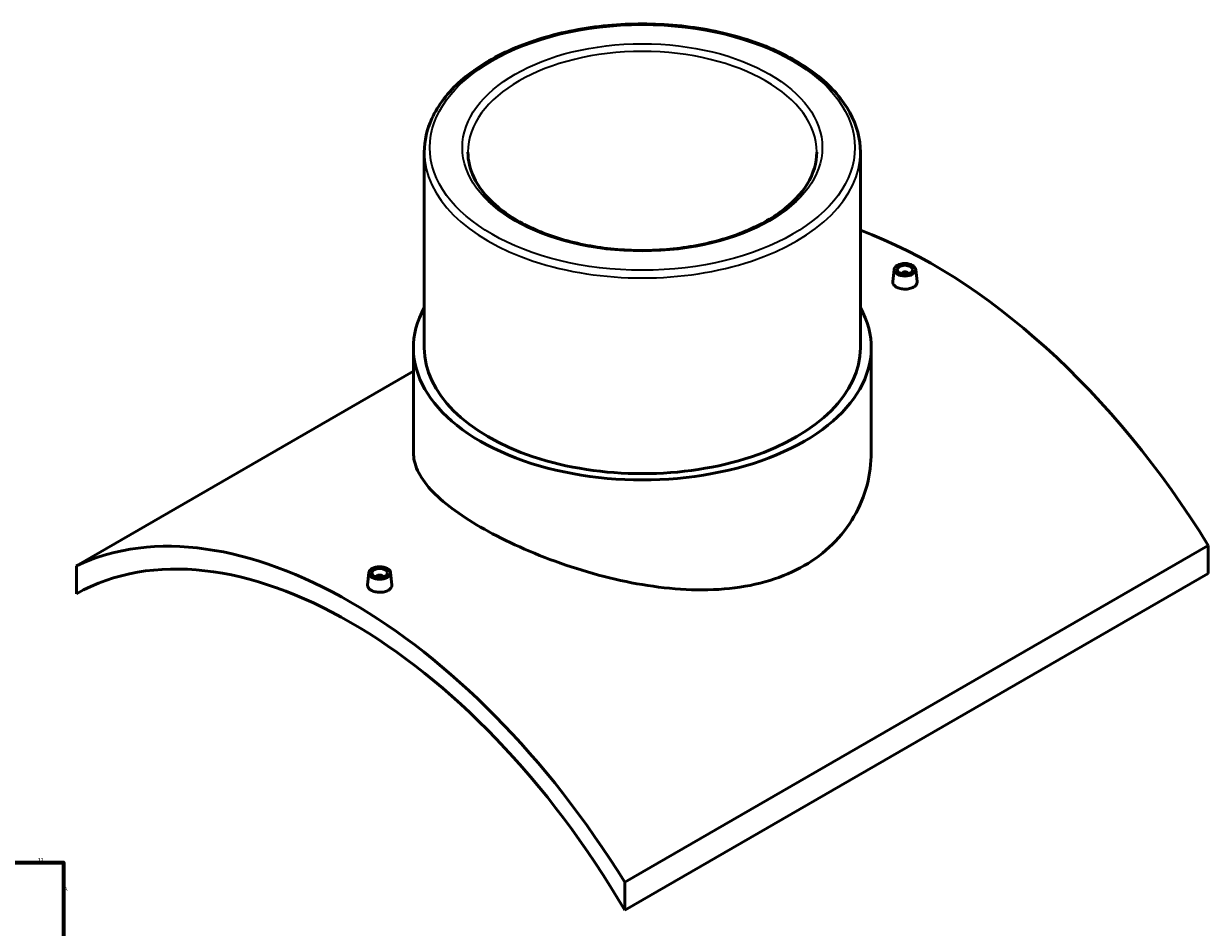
# Model space of a CAD drawing. Header units: millimetres. Extents: x -339 to 1556, y -434 to 1113.
# Tile 5 of 5: x 795 to 1556, y 532 to 1113. Entities that reach past the tile are written whole.
import ezdxf

# ---------------------------------------------------------------- set-up
doc = ezdxf.new("R2010")
doc.units = ezdxf.units.MM
for name, color, linetype, lineweight in [('Border (ANSI)', 7, 'Continuous', 70), ('Visible (ANSI)', 7, 'Continuous', 50), ('Visible Narrow (ANSI)', 7, 'Continuous', 35)]:
    doc.layers.add(name, color=color, linetype=linetype, lineweight=lineweight)
doc.styles.add('Note Text (ANSI)', font='tahoma.ttf')

# ---------------------------------------------------------------- blocks, each defined once
blk = doc.blocks.new('Borders Default Border')
at = {"layer": 'Border (ANSI)', "flags": 128}
blk.add_lwpolyline([(20, 20), (20, 574), (821, 574), (821, 20), (20, 20)], dxfattribs=at)
at = {"layer": 'Border (ANSI)', "color": 5, "true_color": 0x0000ff, "char_height": 2.4, "attachment_point": 7, "style": 'Note Text (ANSI)'}
for s, insert in [('12', (804.52, 574.4)), ('A', (821.58, 555.68))]:
    blk.add_mtext(s, dxfattribs=dict(at, insert=insert))

msp = doc.modelspace()

# ---------------------------------------------------------------- linework, layer by layer
at = {"layer": 'Visible (ANSI)'}
for p, q in [((1052.75, 1030.25), (1052.75, 904.55)), ((1332.75, 1030.25), (1332.75, 904.55)), ((1354.41, 954.9), (1353.57, 947.05)), ((1359.39, 952), (1359.39, 952.2)), ((1363.39, 952), (1363.39, 952.2)), ((1368.38, 954.9), (1369.22, 947.06)), ((1045.75, 904.55), (1045.75, 837.31)), ((1339.75, 904.55), (1339.75, 837.31)), ((829.3, 764.55), (1045.75, 889.52)), ((1556.2, 777.61), (1181.44, 561.24)), ((1556.2, 777.61), (1556.2, 759.65)), ((829.3, 764.55), (829.3, 746.59)), ((1017.12, 760.16), (1016.28, 752.31)), ((1022.1, 757.46), (1022.1, 757.27)), ((1026.1, 757.46), (1026.1, 757.27)), ((1031.09, 760.16), (1031.93, 752.32)), ((1181.44, 543.28), (1556.2, 759.65)), ((1181.44, 543.28), (1181.44, 561.24))]:
    msp.add_line(p, q, dxfattribs=at)
for centre, major_axis, start_param, end_param in [((1380.13, 654.71), (185.5, -321.3), 1.620423, 2.537811), ((1361.39, 952.2), (-2, 0), 2.963882, 6.460896), ((1192.75, 904.55), (147, 0), 2.831748, 6.59303), ((1192.75, 904.55), (-140, 0), 0, 3.141593), ((1005.37, 438.33), (-185.5, 321.3), 4.762016, 6.233558), ((1005.37, 438.33), (-177.5, 307.44), 4.720416, 6.275159), ((1024.1, 757.46), (-2, 0), 2.963882, 6.460896)]:
    msp.add_ellipse(centre, major_axis=major_axis, ratio=0.57735, start_param=start_param, end_param=end_param, dxfattribs=at)
for centre, major_axis in [((1361.39, 954.65), (7, 0)), ((1361.39, 954.65), (5, 0)), ((1024.1, 759.91), (-7, 0)), ((1024.1, 759.91), (5, 0))]:
    msp.add_ellipse(centre, major_axis=major_axis, ratio=0.57735, dxfattribs=at)
for points, knots in [([(1332.75, 1030.25), (1332.75, 1038.88), (1330.44, 1047.49), (1321.47, 1063.95), (1314.69, 1071.78), (1297.23, 1085.91), (1286.45, 1092.18), (1262.08, 1102.39), (1248.49, 1106.33), (1219.92, 1111.5), (1204.95, 1112.74), (1175.1, 1112.4), (1160.23, 1110.82), (1132.06, 1105.02), (1118.76, 1100.78), (1095.06, 1090.02), (1084.67, 1083.49), (1067.91, 1068.73), (1061.53, 1060.49), (1054.39, 1044.8), (1052.75, 1037.53), (1052.75, 1030.25)], [0.785398, 0.785398, 0.785398, 0.785398, 1.090149, 1.090149, 1.404849, 1.404849, 1.728283, 1.728283, 2.05247, 2.05247, 2.375933, 2.375933, 2.699115, 2.699115, 3.022653, 3.022653, 3.346906, 3.346906, 3.669855, 3.669855, 3.926991, 3.926991, 3.926991, 3.926991]), ([(1304.75, 1030.25), (1304.75, 1023.35), (1302.7, 1016.42), (1294.69, 1003.42), (1288.92, 997.34), (1274.32, 986.61), (1265.58, 981.93), (1245.93, 974.33), (1235.01, 971.42), (1212.07, 967.68), (1200.05, 966.86), (1176.16, 967.43), (1164.29, 968.81), (1141.94, 973.62), (1131.47, 977.05), (1113.01, 985.54), (1105.02, 990.61), (1092.24, 1001.78), (1087.48, 1007.89), (1082, 1019.45), (1080.75, 1024.85), (1080.75, 1030.25)], [5.497787, 5.497787, 5.497787, 5.497787, 5.839789, 5.839789, 6.16361, 6.16361, 6.478593, 6.478593, 6.793589, 6.793589, 7.109482, 7.109482, 7.425658, 7.425658, 7.741359, 7.741359, 8.056124, 8.056124, 8.371952, 8.371952, 8.63938, 8.63938, 8.63938, 8.63938]), ([(1366.94, 943.54), (1366.25, 943.13), (1365.36, 942.79), (1363.43, 942.34), (1362.38, 942.24), (1360.41, 942.25), (1359.36, 942.38), (1357.43, 942.85), (1356.55, 943.2), (1355.15, 944.01), (1354.55, 944.51), (1353.75, 945.62), (1353.55, 946.21), (1353.55, 946.86), (1353.56, 946.96), (1353.57, 947.05)], [2.363716, 2.363716, 2.363716, 2.363716, 2.659212, 2.659212, 2.954707, 2.954707, 3.250141, 3.250141, 3.545574, 3.545574, 3.841007, 3.841007, 4.136441, 4.136441, 4.184367, 4.184367, 4.184367, 4.184367]), ([(1369.22, 947.06), (1369.23, 946.96), (1369.24, 946.87), (1369.24, 946.2), (1369.04, 945.58), (1368.24, 944.45), (1367.64, 943.94), (1366.94, 943.54)], [6.4519533, 6.4519533, 6.4519533, 6.4519533, 6.5001566, 6.5001566, 6.7956523, 6.7956523, 7.0911479, 7.0911479, 7.0911479, 7.0911479]), ([(1296.69, 764.63), (1290.09, 760.82), (1282.64, 757.58), (1266.48, 752.63), (1257.77, 750.92), (1239.67, 749.03), (1230.26, 748.85), (1211.38, 749.79), (1201.9, 750.89), (1183.61, 753.98), (1174.13, 756.06), (1155.25, 761.14), (1145.83, 764.13), (1127.72, 770.72), (1119.01, 774.31), (1102.85, 781.76), (1095.41, 785.62), (1082.2, 793.24), (1076.04, 797.24), (1065.21, 805.37), (1060.55, 809.5), (1053.09, 817.68), (1050.29, 821.74), (1046.62, 829.69), (1045.75, 833.57), (1045.75, 837.31)], [0, 0, 0, 0, 2.803689, 2.803689, 5.607379, 5.607379, 8.411068, 8.411068, 11.214757, 11.214757, 14.015725, 14.015725, 16.816692, 16.816692, 19.617659, 19.617659, 22.418626, 22.418626, 25.219594, 25.219594, 28.020561, 28.020561, 30.821528, 30.821528, 33.622495, 33.622495, 33.622495, 33.622495]), ([(1339.75, 837.31), (1339.75, 830.48), (1338.88, 823.4), (1335.21, 809.44), (1332.4, 802.57), (1324.95, 789.7), (1320.29, 783.7), (1309.47, 773.07), (1303.3, 768.45), (1296.69, 764.63)], [78.459748, 78.459748, 78.459748, 78.459748, 81.263437, 81.263437, 84.067127, 84.067127, 86.870816, 86.870816, 89.674506, 89.674506, 89.674506, 89.674506]), ([(1029.65, 748.8), (1028.96, 748.4), (1028.07, 748.05), (1026.14, 747.61), (1025.09, 747.5), (1023.12, 747.52), (1022.07, 747.64), (1020.14, 748.12), (1019.26, 748.47), (1017.86, 749.27), (1017.26, 749.78), (1016.46, 750.88), (1016.26, 751.48), (1016.26, 752.13), (1016.27, 752.22), (1016.28, 752.31)], [0, 0, 0, 0, 0.295496, 0.295496, 0.590991, 0.590991, 0.886425, 0.886425, 1.181858, 1.181858, 1.477291, 1.477291, 1.772725, 1.772725, 1.820651, 1.820651, 1.820651, 1.820651]), ([(1031.93, 752.32), (1031.94, 752.23), (1031.95, 752.13), (1031.95, 751.46), (1031.75, 750.85), (1030.95, 749.72), (1030.35, 749.2), (1029.65, 748.8)], [4.0882373, 4.0882373, 4.0882373, 4.0882373, 4.1364406, 4.1364406, 4.4319363, 4.4319363, 4.7274319, 4.7274319, 4.7274319, 4.7274319])]:
    msp.add_open_spline(points, degree=3, knots=knots, dxfattribs=at)
at = {"layer": 'Visible Narrow (ANSI)'}
for major_axis in [(136.45, 0), (115.55, 0)]:
    msp.add_ellipse((1192.75, 1033.15), major_axis=major_axis, ratio=0.57735, dxfattribs=at)
for major_axis, start_param, end_param in [((-112, 0), 3.141593, 6.283185), ((-140, 0), 0, 3.141593)]:
    msp.add_ellipse((1192.75, 1030.25), major_axis=major_axis, ratio=0.57735, start_param=start_param, end_param=end_param, dxfattribs=at)

# ---------------------------------------------------------------- block references
msp.add_blockref('Borders Default Border', (0, 0))

doc.saveas('drawing.dxf')
